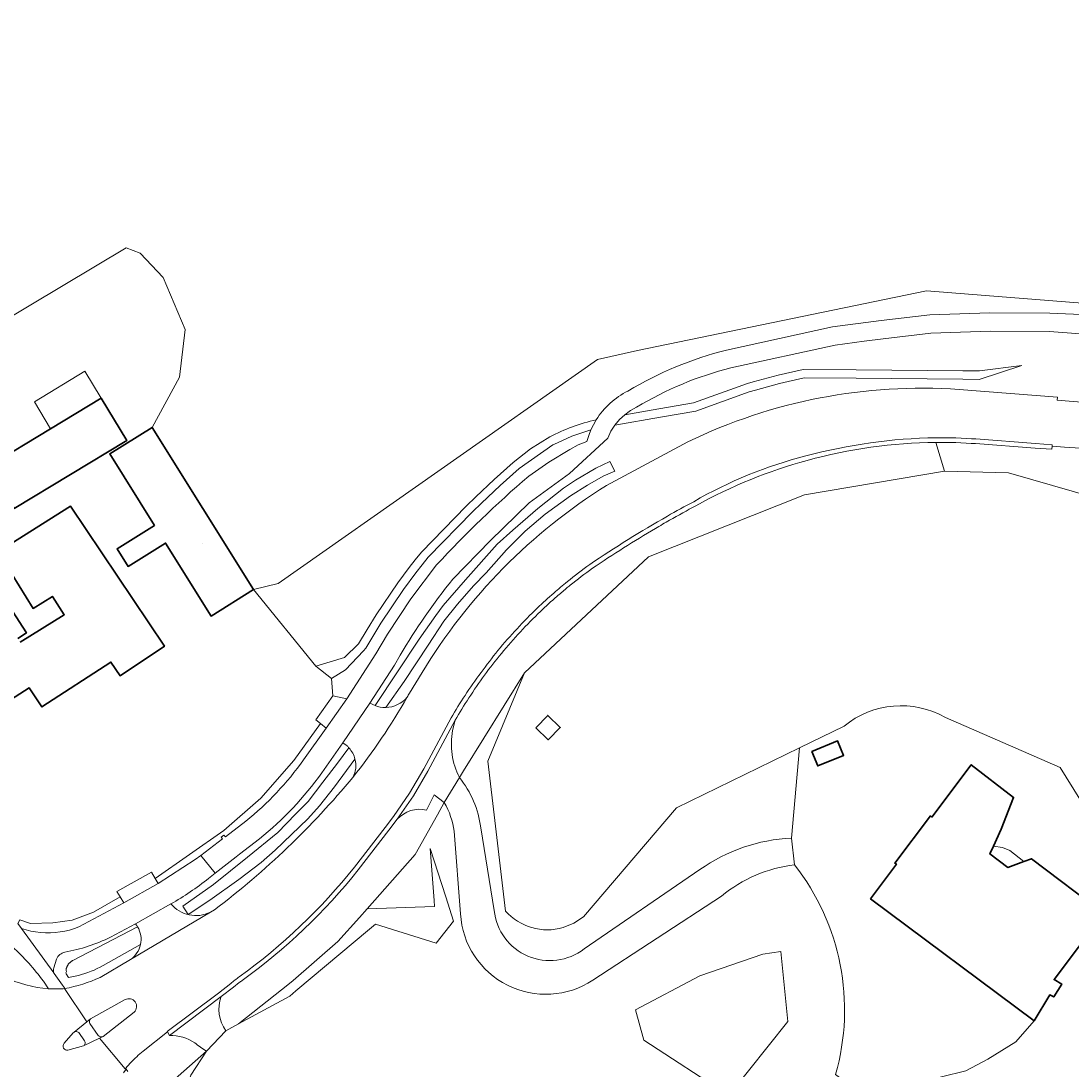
# Model space of a CAD drawing. Header units: metres. Extents: x 200176 to 205485, y 394066 to 399855.
# Tile 179 of 230: x 203987 to 204124, y 396773 to 396910. Entities that reach past the tile are written whole.
import ezdxf
from ezdxf.enums import TextEntityAlignment as Align

# ---------------------------------------------------------------- set-up
doc = ezdxf.new("R2010")
doc.units = ezdxf.units.M
for name, color, linetype, lineweight in [('B-WE-GR-BOS_LOOF-GV', 40, 'Continuous', 13), ('B-WE-GR-BOS_NAALD-GV', 40, 'Continuous', 13), ('B-WE-GR-GRAS-GV', 60, 'Continuous', 13), ('B-WE-GR-HAAG-GV', 90, 'Continuous', 13), ('B-WE-GW-TALUD_KRUIN-G', 90, 'Continuous', 18), ('B-WE-IE-TERREINAFSCHEIDING_KUNSTMATIG_HEKWERK-G', 20, 'IE-TERREINAFSCHEIDING-KUNSTMATIG', 18), ('B-WE-OG-BEBOUWING-GV', 7, 'Continuous', 35), ('B-WE-OG-BEBOUWING-T18', 10, 'Continuous', 18), ('B-WE-OG-BEBOUWING_LUIFEL-GV', 7, 'Continuous', 18), ('B-WE-OG-BEBOUWING_SCHUUR-GV', 7, 'Continuous', 35), ('B-WE-OG-TERREIN_CULTUURSCHEIDING-GV', 7, 'Continuous', 18), ('B-WE-OG-TERREIN_ERF-GV', 7, 'Continuous', 18), ('B-WE-OG-WEG-GV', 7, 'Continuous', 18), ('B-WE-VH-GOOT-G', 170, 'Continuous', 18), ('B-WE-VH-ONVERHARD-GV', 252, 'Continuous', 18), ('B-WE-VH-VERHARDING_ASFALT-GV', 252, 'Continuous', 18), ('B-WE-VH-VERHARDING_BETON-GV', 252, 'Continuous', 18), ('B-WE-VH-VERHARDING_BETONSTRAATSTEEN-GV', 252, 'Continuous', 18), ('B-WE-VH-VERHARDING_FUNDERING_ZAND-GV', 7, 'Continuous', 18), ('B-WE-VH-VERHARDING_TEGEL-GV', 252, 'Continuous', 18)]:
    doc.layers.add(name, color=color, linetype=linetype, lineweight=lineweight)
doc.styles.add('NLCS-ISO-M20-T18', font='NLCS-ISO.ttf', dxfattribs={"height": 0.036})
doc.linetypes.add('IE-TERREINAFSCHEIDING-KUNSTMATIG', pattern='A,4,[82,NLCS.shx,S=0.75,R=90,X=0,Y=0],4,-2', length=10)

msp = doc.modelspace()

# ---------------------------------------------------------------- linework, layer by layer
at = {"layer": 'B-WE-GR-BOS_LOOF-GV', "flags": 128}
for points in [[(204107.054, 396850.94), (204088.814, 396847.826), (204068.547, 396839.797), (204052.388, 396824.685), (204047.63, 396813.194), (204048.629, 396804.715), (204049.928, 396793.68)], [(204169.736, 396826.156), (204146.977, 396838.561), (204129.394, 396846.689), (204115.355, 396850.7), (204107.054, 396850.94)], [(204107.162, 396818.878), (204122.096, 396812.364), (204129.966, 396799.65), (204127.79, 396793.368), (204121.292, 396784.759), (204122.304, 396784.187), (204121.267, 396782.5), (204120.767, 396782.773), (204118.714, 396779.414), (204116.315, 396776.68), (204112.699, 396774.424), (204109.802, 396772.911)], [(204057.416, 396791.525), (204058.82, 396792.089), (204060.078, 396792.93), (204072.165, 396807.134), (204088.194, 396814.924), (204093.98, 396817.736)], [(204041.969, 396807.792), (204041.067, 396806.197), (204038.172, 396801.028), (204031.916, 396793.98), (204040.708, 396794.282), (204040.65, 396795.07), (204040.154, 396801.839), (204042.159, 396795.55), (204043.18, 396792.348), (204040.91, 396789.498), (204033.03, 396791.984), (204032.222, 396791.307), (204022.659, 396783.285), (204021.862, 396782.616), (204015.188, 396779.004), (204013.566, 396778.109), (204011.034, 396775.45), (204009.014, 396772.344)], [(204044.081, 396793.328), (204043.237, 396804.059)], [(204078.044, 396795.629), (204061.282, 396784.681)]]:
    msp.add_lwpolyline(points, dxfattribs=at)
at = {"layer": 'B-WE-GR-BOS_LOOF-GV'}
for points in [[(204093.98, 396817.736, -0.3114872), (204107.162, 396818.878)], [(204043.237, 396804.059, 0.1045166), (204041.969, 396807.792)], [(204087.537, 396799.702, 0.1440193), (204078.044, 396795.629)], [(204092.881, 396772.424, 0.2394349), (204087.537, 396799.702)], [(204061.282, 396784.681, -0.5782951), (204044.081, 396793.328)], [(204049.928, 396793.68, 0.2875402), (204057.416, 396791.525)]]:
    msp.add_lwpolyline(points, format="xyb", dxfattribs=at)
at = {"layer": 'B-WE-GR-BOS_LOOF-GV', "flags": 128}
msp.add_lwpolyline([(204075.209, 396785.249), (204083.419, 396788.086), (204085.736, 396788.417), (204086.667, 396779.29), (204078.986, 396769.682), (204067.921, 396776.872), (204066.864, 396780.808)], close=True, dxfattribs=at)
at = {"layer": 'B-WE-GR-BOS_NAALD-GV', "flags": 128}
msp.add_lwpolyline([(203962.885, 396857.482), (204000.591, 396879.992), (204002.415, 396879.307), (204005.377, 396876.114), (204008.266, 396869.349), (204007.54, 396863.151), (204003.967, 396856.629), (204017.17, 396835.517), (204020.337, 396836.329), (204061.895, 396865.477), (204067.093, 396866.638), (204104.7, 396874.413), (204166.607, 396869.495), (204172.759, 396870.378), (204208.027, 396876.366), (204247.678, 396899.785), (204270.139, 396924.768)], dxfattribs=at)
at = {"layer": 'B-WE-GR-GRAS-GV', "flags": 128}
for points in [[(204040.154, 396801.839), (204040.65, 396795.07), (204040.708, 396794.282), (204031.916, 396793.98), (204030.921, 396792.859), (204028.126, 396789.71), (204022.323, 396784.64), (204021.841, 396784.259), (204015.188, 396779.004), (204021.862, 396782.616), (204022.659, 396783.285), (204032.222, 396791.307), (204033.03, 396791.984), (204040.91, 396789.498), (204043.18, 396792.348), (204042.159, 396795.55)], [(204075.209, 396785.249), (204066.864, 396780.808), (204067.921, 396776.872), (204078.986, 396769.682), (204086.667, 396779.29), (204085.736, 396788.417), (204083.419, 396788.086)]]:
    msp.add_lwpolyline(points, close=True, dxfattribs=at)
at = {"layer": 'B-WE-GR-HAAG-GV', "flags": 128}
for points in [[(204034.346, 396820.178), (204036.74, 396823.548), (204039.884, 396828.282), (204041.923, 396831.427), (204043.685, 396833.604), (204045.758, 396836.023), (204047.417, 396837.681), (204050.043, 396840.687), (204052.497, 396843.106), (204055.088, 396845.318), (204058.371, 396847.737), (204060.582, 396849.119), (204062.656, 396850.259), (204064.141, 396850.916), (204063.485, 396852.194), (204061.688, 396851.296), (204059.027, 396849.741), (204057.472, 396848.704), (204054.155, 396846.078), (204050.907, 396843.244), (204048.868, 396841.413), (204044.722, 396836.783), (204041.819, 396833.431), (204040.852, 396832.152), (204038.709, 396829.077), (204032.958, 396820.416)], [(204029.571, 396814.918), (204028.084, 396812.94), (204026.166, 396810.452), (204024.266, 396807.93), (204022.607, 396806.271), (204020.326, 396803.921), (204016.387, 396800.708), (204011.947, 396797.149), (204007.938, 396794.332), (204008.63, 396793.244)], [(204008.63, 396793.244), (204011.463, 396795.093), (204015.229, 396797.805), (204018.167, 396800.017), (204019.946, 396801.623), (204024.231, 396805.701), (204025.751, 396807.394), (204027.686, 396809.847), (204030.351, 396813.457)], [(204002.076, 396791.627), (203993.658, 396787.258), (203993.607, 396787.232), (203993.558, 396787.205), (203993.51, 396787.175), (203993.462, 396787.144), (203993.416, 396787.111), (203993.371, 396787.077), (203993.327, 396787.041), (203993.284, 396787.004), (203993.243, 396786.965), (203993.203, 396786.925), (203993.165, 396786.884), (203993.128, 396786.841), (203993.092, 396786.797), (203993.058, 396786.751), (203993.026, 396786.705), (203992.995, 396786.657), (203992.966, 396786.609), (203992.938, 396786.559), (203992.913, 396786.509), (203992.889, 396786.457), (203992.866, 396786.405), (203992.846, 396786.352), (203992.828, 396786.299), (203992.811, 396786.245), (203992.796, 396786.19), (203992.783, 396786.135), (203992.772, 396786.079), (203992.763, 396786.023), (203992.756, 396785.967), (203992.81, 396785.802), (203992.755, 396785.628), (203992.761, 396785.572), (203992.77, 396785.516), (203993.1, 396785.042), (203993.527, 396785.115), (203993.952, 396785.202), (203994.374, 396785.303), (203994.792, 396785.417), (203995.207, 396785.545), (203995.617, 396785.687), (203996.022, 396785.841), (203996.422, 396786.009), (203996.816, 396786.19), (203997.204, 396786.383), (203997.586, 396786.589), (204002.45, 396789.318)]]:
    msp.add_lwpolyline(points, dxfattribs=at)
at = {"layer": 'B-WE-GR-HAAG-GV'}
for points in [[(204032.958, 396820.416, 0.0971458), (204034.346, 396820.178)], [(204030.351, 396813.457, 0.1238858), (204029.571, 396814.918)], [(204002.45, 396789.318, 0.1908142), (204002.076, 396791.627)]]:
    msp.add_lwpolyline(points, format="xyb", dxfattribs=at)
at = {"layer": 'B-WE-GW-TALUD_KRUIN-G', "flags": 128}
for points in [[(204064.176, 396856.935), (204070.088, 396857.961), (204074.678, 396858.757), (204081.628, 396861.243), (204082.447, 396861.489), (204085.597, 396862.344), (204088.779, 396863.069), (204095.563, 396863.01), (204109.427, 396862.889), (204111.572, 396862.87), (204117.103, 396864.658)], [(204027.306, 396823.941), (204029.12, 396825.075), (204031.445, 396827.547), (204031.775, 396827.898), (204033.725, 396831.153), (204036.672, 396835.536), (204038.285, 396837.718), (204039.072, 396838.733), (204039.873, 396839.737), (204045.646, 396845.655), (204046.813, 396846.78), (204049.241, 396849.05), (204051.716, 396851.269), (204056.085, 396854.342), (204056.203, 396854.405), (204058.573, 396855.496), (204061.052, 396856.308)], [(204015.188, 396779.004), (204021.862, 396782.616), (204022.659, 396783.285), (204032.222, 396791.307), (204033.03, 396791.984), (204040.91, 396789.498), (204043.18, 396792.348), (204042.159, 396795.55), (204040.154, 396801.839)]]:
    msp.add_lwpolyline(points, dxfattribs=at)
at = {"layer": 'B-WE-IE-TERREINAFSCHEIDING_KUNSTMATIG_HEKWERK-G', "flags": 128}
for points in [[(204208.027, 396876.366), (204172.759, 396870.378), (204166.607, 396869.495), (204104.7, 396874.413), (204067.093, 396866.638)], [(204067.093, 396866.638), (204061.895, 396865.477), (204020.337, 396836.329)], [(204052.388, 396824.685), (204068.547, 396839.797)], [(204052.388, 396824.685), (204044.454, 396811.917)], [(204004.35, 396797.911), (204013.276, 396804.171), (204018.086, 396808.366), (204022.415, 396813.258), (204025.868, 396818.071)], [(204043.936, 396811.068), (204041.969, 396807.792)], [(204043.936, 396811.068), (204044.454, 396811.917)], [(204041.067, 396806.197), (204041.969, 396807.792)], [(204031.916, 396793.98), (204038.172, 396801.028), (204041.067, 396806.197)], [(204030.921, 396792.859), (204031.916, 396793.98)], [(204021.841, 396784.259), (204022.323, 396784.64), (204028.126, 396789.71), (204030.921, 396792.859)], [(204015.188, 396779.004), (204021.841, 396784.259)]]:
    msp.add_lwpolyline(points, dxfattribs=at)
at = {"layer": 'B-WE-OG-BEBOUWING-GV', "flags": 128}
for points in [[(203997.339, 396860.413), (203990.759, 396856.443), (203982.681, 396851.57), (203985.991, 396846.084), (204000.649, 396854.927)], [(204004.264, 396843.875), (203999.406, 396840.837), (204000.847, 396838.534), (204005.704, 396841.573), (204011.652, 396832.066), (204017.17, 396835.517), (204003.967, 396856.629), (203998.44, 396853.184)], [(204089.788, 396814.439), (204090.552, 396812.572), (204093.909, 396813.946), (204093.145, 396815.814)], [(204097.411, 396795.292), (204118.714, 396779.414), (204120.767, 396782.773), (204121.267, 396782.5), (204122.304, 396784.187), (204121.292, 396784.759), (204127.79, 396793.368), (204118.349, 396800.494), (204117.358, 396800.128), (204115.288, 396799.365), (204112.96, 396801.122), (204113.424, 396802.143), (204114.426, 396804.35), (204116.032, 396808.474), (204110.534, 396812.716), (204105.418, 396805.915), (204105.219, 396806.065), (204100.58, 396799.934), (204100.78, 396799.783)]]:
    msp.add_lwpolyline(points, close=True, dxfattribs=at)
for points in [[(203983.523, 396819.901), (203987.965, 396822.73), (203989.632, 396820.25), (203998.602, 396826.083), (203999.802, 396824.299), (204005.558, 396828.171), (203993.332, 396846.351), (203983.879, 396840.419), (203988.492, 396833.066), (203990.989, 396834.634), (203992.535, 396832.238), (203986.807, 396828.653)], [(203986.473, 396829.173), (203987.604, 396829.896), (203984.472, 396834.778)]]:
    msp.add_lwpolyline(points, dxfattribs=at)
at = {"layer": 'B-WE-OG-BEBOUWING_LUIFEL-GV', "flags": 128}
for points in [[(203990.759, 396856.443), (203997.339, 396860.413), (203995.219, 396863.926), (203988.652, 396859.936)], [(204055.424, 396819.147), (204053.867, 396817.527), (204055.489, 396815.967), (204057.046, 396817.587)], [(204113.424, 396802.143), (204112.96, 396801.122), (204115.288, 396799.365), (204117.358, 396800.128), (204115.549, 396801.559), (204114.587, 396801.948)]]:
    msp.add_lwpolyline(points, close=True, dxfattribs=at)
at = {"layer": 'B-WE-OG-BEBOUWING_SCHUUR-GV', "flags": 128}
msp.add_lwpolyline([(204053.867, 396817.527), (204055.489, 396815.967), (204057.046, 396817.587), (204055.424, 396819.147)], close=True, dxfattribs=at)
at = {"layer": 'B-WE-OG-TERREIN_CULTUURSCHEIDING-GV', "flags": 128}
for points in [[(204046.054, 396847.574), (204044.807, 396846.372), (204038.991, 396840.403), (204038.192, 396839.401), (204037.407, 396838.388), (204035.926, 396836.39), (204033.093, 396832.211), (204031.933, 396830.341), (204030.819, 396828.443), (204028.978, 396826.685), (204025.255, 396825.567), (204027.306, 396823.941), (204029.12, 396825.075), (204031.445, 396827.547), (204031.775, 396827.898), (204033.725, 396831.153), (204036.672, 396835.536), (204038.285, 396837.718), (204039.072, 396838.733), (204039.873, 396839.737), (204045.646, 396845.655), (204046.813, 396846.78), (204049.241, 396849.05), (204051.716, 396851.269), (204056.085, 396854.342), (204056.203, 396854.405), (204058.573, 396855.496), (204061.052, 396856.308), (204061.371, 396856.969), (204061.736, 396857.605)], [(204055.686, 396855.377), (204053.201, 396853.852), (204050.922, 396852.034), (204048.465, 396849.829), (204046.054, 396847.574)], [(204049.928, 396793.68), (204048.629, 396804.715), (204047.63, 396813.194), (204052.388, 396824.685), (204044.454, 396811.917), (204043.936, 396811.068)], [(204087.122, 396803.177), (204088.194, 396814.924), (204072.165, 396807.134), (204060.078, 396792.93), (204058.82, 396792.089), (204057.416, 396791.525)], [(204046.706, 396804.525), (204048.475, 396793.748)], [(204060.155, 396788.77), (204075.225, 396799.078)], [(203990.49, 396783.576), (203989.812, 396784.55)]]:
    msp.add_lwpolyline(points, dxfattribs=at)
at = {"layer": 'B-WE-OG-TERREIN_CULTUURSCHEIDING-GV'}
for points in [[(204061.736, 396857.605, 0.0687267), (204055.686, 396855.377)], [(204043.936, 396811.068, -0.1393254), (204046.706, 396804.525)], [(204075.225, 396799.078, -0.1426491), (204087.122, 396803.177)], [(204048.475, 396793.748, 0.5897581), (204060.155, 396788.77)], [(204057.416, 396791.525, -0.2875402), (204049.928, 396793.68)], [(203979.989, 396788.658, 0.1920232), (203990.49, 396783.576)], [(203989.812, 396784.55, 0.0518823), (203985.79, 396789.01)]]:
    msp.add_lwpolyline(points, format="xyb", dxfattribs=at)
at = {"layer": 'B-WE-OG-TERREIN_ERF-GV', "flags": 128}
for points in [[(203986.751, 396792.555), (203988.141, 396792.071), (203991.04, 396792.132), (203993.566, 396792.515), (203996.316, 396793.521), (203999.782, 396795.548), (203999.347, 396796.232), (204003.861, 396798.722), (204004.35, 396797.911), (204013.276, 396804.171), (204018.086, 396808.366), (204022.415, 396813.258), (204025.868, 396818.071), (204025.247, 396818.56), (204027.468, 396821.702), (204027.306, 396823.941), (204025.255, 396825.567), (204017.17, 396835.517), (204011.652, 396832.066), (204005.704, 396841.573), (204000.847, 396838.534), (203999.406, 396840.837), (204004.264, 396843.875), (203998.44, 396853.184), (204003.967, 396856.629), (204007.54, 396863.151), (204008.266, 396869.349), (204005.377, 396876.114), (204002.415, 396879.307), (204000.591, 396879.992), (203962.885, 396857.482)], [(203986.807, 396828.653), (203992.535, 396832.238), (203990.989, 396834.634), (203988.492, 396833.066), (203983.879, 396840.419), (203993.332, 396846.351), (204005.558, 396828.171), (203999.802, 396824.299), (203998.602, 396826.083), (203989.632, 396820.25), (203987.965, 396822.73), (203983.523, 396819.901)], [(203984.472, 396834.778), (203987.604, 396829.896), (203986.473, 396829.173)], [(204092.881, 396772.424), (204095.696, 396770.29), (204100.34, 396770.551), (204109.802, 396772.911), (204112.699, 396774.424), (204116.315, 396776.68), (204118.714, 396779.414), (204097.411, 396795.292), (204100.78, 396799.783), (204100.58, 396799.934), (204105.219, 396806.065), (204105.418, 396805.915), (204110.534, 396812.716), (204116.032, 396808.474), (204114.426, 396804.35), (204113.424, 396802.143), (204112.96, 396801.122), (204115.288, 396799.365), (204117.358, 396800.128), (204118.349, 396800.494), (204127.79, 396793.368), (204129.966, 396799.65), (204122.096, 396812.364), (204107.162, 396818.878)], [(204093.98, 396817.736), (204088.194, 396814.924), (204087.122, 396803.177), (204087.537, 396799.702)], [(204043.936, 396811.068), (204041.969, 396807.792)], [(204048.475, 396793.748), (204046.706, 396804.525)], [(204043.237, 396804.059), (204044.081, 396793.328)], [(204087.537, 396799.702), (204087.122, 396803.177)], [(204075.225, 396799.078), (204060.155, 396788.77)], [(204061.282, 396784.681), (204078.044, 396795.629)]]:
    msp.add_lwpolyline(points, dxfattribs=at)
for points in [[(203990.759, 396856.443), (203997.339, 396860.413), (204000.649, 396854.927), (203985.991, 396846.084), (203982.681, 396851.57)], [(204089.788, 396814.439), (204093.145, 396815.814), (204093.909, 396813.946), (204090.552, 396812.572)]]:
    msp.add_lwpolyline(points, close=True, dxfattribs=at)
at = {"layer": 'B-WE-OG-TERREIN_ERF-GV'}
for points in [[(204107.162, 396818.878, 0.3114872), (204093.98, 396817.736)], [(204046.706, 396804.525, 0.1393254), (204043.936, 396811.068)], [(204041.969, 396807.792, -0.1045166), (204043.237, 396804.059)], [(204087.122, 396803.177, 0.1426491), (204075.225, 396799.078)], [(204078.044, 396795.629, -0.1440193), (204087.537, 396799.702)], [(204087.537, 396799.702, -0.2394349), (204092.881, 396772.424)], [(204044.081, 396793.328, 0.5782951), (204061.282, 396784.681)], [(204060.155, 396788.77, -0.5897581), (204048.475, 396793.748)]]:
    msp.add_lwpolyline(points, format="xyb", dxfattribs=at)
at = {"layer": 'B-WE-OG-WEG-GV', "flags": 128}
for points in [[(204247.678, 396899.785), (204208.027, 396876.366), (204172.759, 396870.378), (204166.607, 396869.495), (204104.7, 396874.413), (204067.093, 396866.638), (204061.895, 396865.477), (204020.337, 396836.329), (204017.17, 396835.517), (204025.255, 396825.567), (204028.978, 396826.685), (204030.819, 396828.443), (204031.933, 396830.341), (204033.093, 396832.211), (204035.926, 396836.39), (204037.407, 396838.388), (204038.192, 396839.401), (204038.991, 396840.403), (204044.807, 396846.372), (204046.054, 396847.574), (204048.465, 396849.829), (204050.922, 396852.034), (204053.201, 396853.852), (204055.686, 396855.377)], [(204078.673, 396866.695), (204092.493, 396869.699), (204098.82, 396870.528), (204105.152, 396871.27), (204112.954, 396871.538), (204120.76, 396871.489), (204126.89, 396871.208), (204132.993, 396870.565), (204157.484, 396868.328)], [(204177.181, 396857.873), (204174.138, 396865.647), (204172.727, 396865.522), (204168.046, 396865.295), (204162.648, 396865.542), (204157.261, 396865.963), (204132.778, 396868.202), (204120.697, 396869.104), (204112.987, 396869.152), (204105.282, 396868.888), (204099.045, 396868.154), (204096.584, 396867.832), (204092.818, 396867.338), (204079.265, 396864.387)], [(204065.442, 396858.271), (204069.9, 396859.045), (204074.372, 396859.821), (204081.42, 396862.33), (204082.137, 396862.544), (204085.387, 396863.426), (204088.672, 396864.17), (204095.573, 396864.11), (204109.437, 396863.989), (204111.582, 396863.97), (204117.103, 396864.658), (204111.572, 396862.87), (204109.427, 396862.889), (204095.563, 396863.01), (204088.779, 396863.069), (204085.597, 396862.344), (204082.447, 396861.489), (204081.628, 396861.243), (204074.678, 396858.757), (204070.088, 396857.961), (204064.176, 396856.935), (204063.651, 396856.118), (204063.235, 396855.24), (204058.262, 396850.632), (204053.022, 396846.803), (204047.978, 396841.908), (204043.077, 396836.868)], [(204108.945, 396861.572), (204121.755, 396860.578), (204121.722, 396860.17), (204126.409, 396859.755), (204146.405, 396858.299)], [(204066.993, 396859.259), (204066.187, 396858.813), (204065.442, 396858.271)], [(204052.95, 396850.276), (204055.578, 396852.077), (204058.29, 396853.747), (204059.374, 396854.353), (204060.529, 396854.808), (204060.762, 396855.568), (204061.052, 396856.308), (204058.573, 396855.496), (204056.203, 396854.405), (204056.085, 396854.342), (204051.716, 396851.269), (204049.241, 396849.05), (204046.813, 396846.78), (204045.646, 396845.655), (204039.873, 396839.737), (204039.072, 396838.733), (204038.285, 396837.718)], [(204043.936, 396811.068), (204044.454, 396811.917), (204052.388, 396824.685), (204068.547, 396839.797), (204088.814, 396847.826), (204107.054, 396850.94), (204105.928, 396854.669)], [(204063.074, 396849.061), (204073.651, 396854.751)], [(204036.218, 396826.984), (204035.472, 396825.701), (204032.263, 396820.757), (204032.956, 396820.417), (204032.958, 396820.416), (204038.709, 396829.077), (204040.852, 396832.152), (204041.819, 396833.431), (204044.722, 396836.783), (204048.868, 396841.413), (204050.907, 396843.244), (204054.155, 396846.078), (204057.472, 396848.704), (204059.027, 396849.741), (204061.688, 396851.296), (204063.485, 396852.194), (204064.141, 396850.916), (204062.656, 396850.259), (204060.582, 396849.119), (204058.371, 396847.737), (204055.088, 396845.318), (204052.497, 396843.106), (204050.043, 396840.687), (204047.417, 396837.681), (204045.758, 396836.023), (204043.685, 396833.604), (204041.923, 396831.427), (204039.884, 396828.282), (204036.74, 396823.548), (204034.346, 396820.178)], [(204038.285, 396837.718), (204036.672, 396835.536), (204033.725, 396831.153), (204031.775, 396827.898), (204031.445, 396827.547), (204029.12, 396825.075), (204027.306, 396823.941), (204027.468, 396821.702), (204029.295, 396821.28), (204033.077, 396827.154), (204034.591, 396829.705), (204037.638, 396834.313), (204040.972, 396838.718)], [(204037.436, 396822.043), (204039.08, 396824.724)], [(204023.653, 396813.351), (204026.608, 396817.489), (204025.868, 396818.071), (204022.415, 396813.258), (204018.086, 396808.366), (204013.276, 396804.171), (204004.35, 396797.911), (204004.726, 396797.286), (204009.568, 396800.379), (204010.29, 396800.923), (204013.133, 396803.063), (204012.95, 396803.301), (204013.306, 396803.576), (204013.489, 396803.338), (204016.141, 396805.387)], [(204043.367, 396818.507), (204043.057, 396817.165)], [(204029.323, 396815.166), (204028.752, 396815.576), (204026.026, 396811.664)], [(204030.351, 396813.457), (204027.686, 396809.847), (204025.751, 396807.394), (204024.231, 396805.701), (204019.946, 396801.623), (204018.167, 396800.017), (204015.229, 396797.805), (204011.463, 396795.093), (204008.63, 396793.244), (204007.938, 396794.332), (204011.947, 396797.149), (204016.387, 396800.708), (204020.326, 396803.921), (204022.607, 396806.271), (204024.266, 396807.93), (204026.166, 396810.452), (204028.084, 396812.94), (204029.571, 396814.918)], [(204013.566, 396778.109), (204015.188, 396779.004), (204021.841, 396784.259), (204022.323, 396784.64), (204028.126, 396789.71), (204030.921, 396792.859), (204031.916, 396793.98), (204038.172, 396801.028), (204041.067, 396806.197), (204041.969, 396807.792), (204040.643, 396808.798), (204039.647, 396806.832)], [(204035.85, 396805.638), (204034.752, 396804.204), (204030.782, 396799.036)], [(204017.921, 396803.083), (204015.319, 396801.075), (204014.884, 396800.739), (204012.163, 396798.599), (204011.312, 396797.93)], [(204011.533, 396793.536), (204012.074, 396793.856)], [(204001.817, 396791.998), (203998.54, 396790.297)], [(204002.45, 396789.318), (203997.586, 396786.589), (203997.204, 396786.383), (203996.816, 396786.19), (203996.422, 396786.009), (203996.022, 396785.841), (203995.617, 396785.687), (203995.207, 396785.545), (203994.792, 396785.417), (203994.374, 396785.303), (203993.952, 396785.202), (203993.527, 396785.115), (203993.1, 396785.042), (203992.77, 396785.516), (203992.761, 396785.572), (203992.755, 396785.628), (203992.81, 396785.802), (203992.756, 396785.967), (203992.763, 396786.023), (203992.772, 396786.079), (203992.783, 396786.135), (203992.796, 396786.19), (203992.811, 396786.245), (203992.828, 396786.299), (203992.846, 396786.352), (203992.866, 396786.405), (203992.889, 396786.457), (203992.913, 396786.509), (203992.938, 396786.559), (203992.966, 396786.609), (203992.995, 396786.657), (203993.026, 396786.705), (203993.058, 396786.751), (203993.092, 396786.797), (203993.128, 396786.841), (203993.165, 396786.884), (203993.203, 396786.925), (203993.243, 396786.965), (203993.284, 396787.004), (203993.327, 396787.041), (203993.371, 396787.077), (203993.416, 396787.111), (203993.462, 396787.144), (203993.51, 396787.175), (203993.558, 396787.205), (203993.607, 396787.232), (203993.658, 396787.258), (204002.076, 396791.627)], [(203991.53, 396787.424), (203991.169, 396786.304)], [(203997.197, 396785.042), (204001.152, 396787.385)], [(203991.225, 396785.551), (203992.311, 396784.051), (203992.558, 396783.71), (203992.566, 396783.59)], [(204015.296, 396784.373), (204014.553, 396783.794), (204012.949, 396782.545)], [(204006.23, 396777.487), (204005.969, 396777.956), (204002.804, 396775.466)], [(204003.272, 396768.595), (204011.034, 396775.45)], [(204006.182, 396763.006), (204009.26, 396759.055), (204030.6, 396730.222), (204030.661, 396730.265), (204008.003, 396762.045), (204007.118, 396764.058), (204007.826, 396769.163), (204009.014, 396772.344), (204011.034, 396775.45), (204003.272, 396768.595)], [(204001.139, 396773.921), (204000.473, 396773.162), (204000.571, 396773.093), (204000.78, 396772.816)]]:
    msp.add_lwpolyline(points, dxfattribs=at)
at = {"layer": 'B-WE-OG-WEG-GV'}
for points in [[(204065.858, 396861.357, -0.0719732), (204078.673, 396866.695)], [(204079.265, 396864.387, 0.0725258), (204066.993, 396859.259)], [(204073.651, 396854.751, -0.1300175), (204108.945, 396861.572)], [(204061.736, 396857.605, -0.1386884), (204065.858, 396861.357)], [(204055.686, 396855.377, -0.0687267), (204061.736, 396857.605)], [(204105.928, 396854.669, 0.0644756), (204089.184, 396852.327)], [(204089.184, 396852.327, 0.0595838), (204074.706, 396846.431)], [(204040.972, 396838.718, -0.0296579), (204052.95, 396850.276)], [(204039.08, 396824.724, -0.1177089), (204063.074, 396849.061)], [(204074.706, 396846.431, 0.0063978), (204071.29, 396844.544)], [(204071.29, 396844.544, 0.0034708), (204069.439, 396843.472)], [(204069.439, 396843.472, 0.0161049), (204061.241, 396838.285)], [(204061.241, 396838.285, 0.0144439), (204058.357, 396836.086)], [(204043.077, 396836.868, 0.0357634), (204036.218, 396826.984)], [(204057.839, 396835.662, 0.00633), (204056.609, 396834.618)], [(204058.357, 396836.086, 0.0027316), (204057.839, 396835.662)], [(204056.609, 396834.618, 0.0114433), (204054.485, 396832.679)], [(204054.485, 396832.679, 0.0297323), (204049.41, 396827.215)], [(204049.41, 396827.215, 0.028705), (204045.169, 396821.416)], [(204037.142, 396821.52, 0.0024503), (204037.436, 396822.043)], [(204034.346, 396820.178, 0.2194785), (204037.142, 396821.52)], [(204045.169, 396821.416, 0.0141627), (204043.367, 396818.507)], [(204043.057, 396817.165, 0.1682367), (204043.936, 396811.068)], [(204029.571, 396814.918, 0.0282299), (204029.323, 396815.166)], [(204016.141, 396805.387, 0.0692698), (204023.653, 396813.351)], [(204030.079, 396811.084, 0.1903425), (204030.351, 396813.457)], [(204012.074, 396793.856, 0.0580384), (204030.079, 396811.084)], [(204026.026, 396811.664, -0.0695209), (204017.921, 396803.083)], [(204039.647, 396806.832, 0.2699124), (204035.85, 396805.638)], [(204030.782, 396799.036, -0.0668818), (204015.657, 396784.634)], [(204011.312, 396797.93, -0.0403059), (204006.401, 396794.617)], [(204006.401, 396794.617, 0.3476609), (204011.533, 396793.536)], [(204002.076, 396791.627, 0.034945), (204001.817, 396791.998)], [(203998.54, 396790.297, -0.0744099), (203992.623, 396788.346)], [(204001.152, 396787.385, 0.1898838), (204002.45, 396789.318)], [(203992.623, 396788.346, 0.2424105), (203991.53, 396787.424)], [(203991.169, 396786.304, 0.1775612), (203991.166, 396785.645)], [(203991.166, 396785.645, 0.0324755), (203991.225, 396785.551)], [(203992.566, 396783.59, 0.0619168), (203997.197, 396785.042)], [(204015.657, 396784.634, -0.0025202), (204015.296, 396784.373)], [(204012.949, 396782.545, 0.2626228), (204013.566, 396778.109)], [(204009.496, 396776.53, 0.1526032), (204006.23, 396777.487)], [(204011.034, 396775.45, -0.0222796), (204009.496, 396776.53)], [(204002.804, 396775.466, 0.0279056), (204001.139, 396773.921)]]:
    msp.add_lwpolyline(points, format="xyb", dxfattribs=at)
at = {"layer": 'B-WE-OG-WEG-GV', "flags": 128}
msp.add_lwpolyline([(204069.9, 396859.045), (204065.442, 396858.271), (204064.768, 396857.642), (204064.176, 396856.935), (204070.088, 396857.961), (204074.678, 396858.757), (204081.628, 396861.243), (204082.447, 396861.489), (204085.597, 396862.344), (204088.779, 396863.069), (204095.563, 396863.01), (204109.427, 396862.889), (204111.572, 396862.87), (204117.103, 396864.658), (204111.582, 396863.97), (204109.437, 396863.989), (204095.573, 396864.11), (204088.672, 396864.17), (204085.387, 396863.426), (204082.137, 396862.544), (204081.42, 396862.33), (204074.372, 396859.821)], close=True, dxfattribs=at)
at = {"layer": 'B-WE-VH-GOOT-G'}
for points in [[(204108.945, 396861.572, 0.1300175), (204073.651, 396854.751)], [(204063.074, 396849.061, 0.1177089), (204039.08, 396824.724)], [(204058.357, 396836.086, 0.0027316), (204057.839, 396835.662)], [(204037.142, 396821.52, 0.0024503), (204037.436, 396822.043)], [(204030.079, 396811.084, 0.0398165), (204037.142, 396821.52)], [(204012.074, 396793.856, 0.0580384), (204030.079, 396811.084)]]:
    msp.add_lwpolyline(points, format="xyb", dxfattribs=at)
at = {"layer": 'B-WE-VH-GOOT-G', "flags": 128}
for points in [[(204121.755, 396860.578), (204108.945, 396861.572)], [(204063.074, 396849.061), (204073.651, 396854.751)], [(204037.436, 396822.043), (204039.08, 396824.724)], [(204001.152, 396787.385), (204011.533, 396793.536)], [(204011.533, 396793.536), (204012.074, 396793.856)]]:
    msp.add_lwpolyline(points, dxfattribs=at)
at = {"layer": 'B-WE-VH-ONVERHARD-GV', "flags": 128}
for points in [[(204000.449, 396782.157), (203995.957, 396779.649)], [(203997.6, 396777.354), (204001.614, 396780.518)], [(203995.856, 396779.03), (203996.93, 396777.493)]]:
    msp.add_lwpolyline(points, dxfattribs=at)
at = {"layer": 'B-WE-VH-ONVERHARD-GV'}
for points in [[(204001.614, 396780.518, 0.8865763), (204000.449, 396782.157)], [(203995.957, 396779.649, 0.3148148), (203995.856, 396779.03)], [(203996.93, 396777.493, 0.3121306), (203997.6, 396777.354)]]:
    msp.add_lwpolyline(points, format="xyb", dxfattribs=at)
at = {"layer": 'B-WE-VH-VERHARDING_ASFALT-GV', "flags": 128}
for points in [[(204126.89, 396871.208), (204120.76, 396871.489), (204112.954, 396871.538), (204105.152, 396871.27), (204098.82, 396870.528), (204092.493, 396869.699), (204078.673, 396866.695)], [(204079.265, 396864.387), (204092.818, 396867.338), (204096.584, 396867.832), (204099.045, 396868.154), (204105.282, 396868.888), (204112.987, 396869.152), (204120.697, 396869.104), (204132.778, 396868.202)], [(204146.405, 396858.299), (204126.409, 396859.755), (204121.722, 396860.17), (204121.755, 396860.578), (204108.945, 396861.572)], [(204043.077, 396836.868), (204047.978, 396841.908), (204053.022, 396846.803), (204058.262, 396850.632), (204063.235, 396855.24), (204063.651, 396856.118), (204064.176, 396856.935), (204064.768, 396857.642), (204065.442, 396858.271), (204066.187, 396858.813), (204066.993, 396859.259)], [(204061.736, 396857.605), (204061.371, 396856.969), (204061.052, 396856.308)], [(204061.052, 396856.308), (204060.762, 396855.568), (204060.529, 396854.808), (204059.374, 396854.353), (204058.29, 396853.747), (204055.578, 396852.077), (204052.95, 396850.276)], [(204105.934, 396855.269), (204108.524, 396855.245), (204110.551, 396855.146), (204111.121, 396855.119), (204118.903, 396854.529), (204121.055, 396854.369), (204121.04, 396854.189), (204122.649, 396854.029), (204132.928, 396853.406), (204145.954, 396852.617)], [(204073.651, 396854.751), (204063.074, 396849.061)], [(204040.972, 396838.718), (204037.638, 396834.313), (204034.591, 396829.705), (204033.077, 396827.154), (204029.295, 396821.28), (204026.608, 396817.489), (204023.653, 396813.351)], [(204026.026, 396811.664), (204028.752, 396815.576), (204032.263, 396820.757), (204035.472, 396825.701), (204036.218, 396826.984)], [(204039.08, 396824.724), (204037.436, 396822.043)], [(204030.306, 396799.402), (204034.276, 396804.57), (204035.374, 396806.003), (204037.446, 396809.009), (204039.306, 396812.187), (204042.848, 396818.808)], [(204016.141, 396805.387), (204013.489, 396803.338), (204013.306, 396803.576), (204012.95, 396803.301), (204013.133, 396803.063), (204010.29, 396800.923), (204012.163, 396798.599), (204014.884, 396800.739), (204015.319, 396801.075), (204017.921, 396803.083)], [(204012.074, 396793.856), (204011.533, 396793.536), (204001.152, 396787.385), (203997.197, 396785.042)], [(204002.804, 396775.466), (204005.969, 396777.956), (204005.935, 396778.016), (204012.58, 396783.018), (204014.184, 396784.267)], [(203993.833, 396777.937), (203995.464, 396779.252), (203992.566, 396783.59)], [(203992.566, 396783.59), (203995.464, 396779.252), (203995.957, 396779.649), (204000.449, 396782.157)], [(204012.949, 396782.545), (204006.23, 396777.487)], [(203995.957, 396779.649), (203995.464, 396779.252), (203993.833, 396777.937)], [(204001.614, 396780.518), (203997.6, 396777.354), (203997.131, 396777.131), (204000.473, 396773.162), (204001.139, 396773.921)], [(203996.93, 396777.493), (203995.856, 396779.03)], [(203993.708, 396777.836), (203992.531, 396776.476)], [(203992.531, 396776.476), (203993.708, 396777.836)], [(204000.244, 396772.638), (204000.571, 396773.093), (204000.473, 396773.162), (203997.131, 396777.131), (203995.032, 396776.131), (203993.003, 396775.563)], [(203995.15, 396776.811), (203994.42, 396777.865)], [(203994.42, 396777.865), (203995.15, 396776.811)], [(203995.032, 396776.131), (203997.131, 396777.131), (203997.6, 396777.354)], [(204011.034, 396775.45), (204013.566, 396778.109)], [(203993.003, 396775.563), (203995.032, 396776.131)]]:
    msp.add_lwpolyline(points, dxfattribs=at)
at = {"layer": 'B-WE-VH-VERHARDING_ASFALT-GV'}
for points in [[(204078.673, 396866.695, 0.0719732), (204065.858, 396861.357)], [(204066.993, 396859.259, -0.0725258), (204079.265, 396864.387)], [(204108.945, 396861.572, 0.1300175), (204073.651, 396854.751)], [(204065.858, 396861.357, 0.1386884), (204061.736, 396857.605)], [(204089.025, 396852.906, -0.0627535), (204105.934, 396855.269)], [(204074.415, 396846.956, -0.0684641), (204089.025, 396852.906)], [(204052.95, 396850.276, 0.0296579), (204040.972, 396838.718)], [(204063.074, 396849.061, 0.1177089), (204039.08, 396824.724)], [(204070.993, 396845.065, -0.016719), (204074.415, 396846.956)], [(204060.904, 396838.781, -0.0197537), (204070.993, 396845.065)], [(204057.98, 396836.552, -0.0145774), (204060.904, 396838.781)], [(204036.218, 396826.984, -0.0357634), (204043.077, 396836.868)], [(204056.215, 396835.07, -0.0089439), (204057.98, 396836.552)], [(204054.07, 396833.113, -0.0116994), (204056.215, 396835.07)], [(204048.947, 396827.596, -0.0281916), (204054.07, 396833.113)], [(204044.668, 396821.746, -0.0194259), (204048.947, 396827.596)], [(204037.436, 396822.043, -0.0024503), (204037.142, 396821.52)], [(204037.142, 396821.52, -0.0398165), (204030.079, 396811.084)], [(204042.848, 396818.808, -0.0117154), (204044.668, 396821.746)], [(204023.653, 396813.351, -0.0692698), (204016.141, 396805.387)], [(204030.079, 396811.084, -0.0580384), (204012.074, 396793.856)], [(204017.921, 396803.083, 0.0695209), (204026.026, 396811.664)], [(204015.303, 396785.118, 0.0668206), (204030.306, 396799.402)], [(203990.49, 396783.576, -0.1920232), (203979.989, 396788.658)], [(204014.184, 396784.267, -0.0132294), (204015.303, 396785.118)], [(203997.197, 396785.042, -0.0619168), (203992.566, 396783.59)], [(203991.769, 396783.549, -0.0226774), (203990.49, 396783.576)], [(203992.566, 396783.59, -0.0138297), (203991.769, 396783.549)], [(204013.566, 396778.109, -0.2626228), (204012.949, 396782.545)], [(204000.449, 396782.157, -0.8865763), (204001.614, 396780.518)], [(203995.856, 396779.03, -0.3148148), (203995.957, 396779.649)], [(203993.833, 396777.937, 0.088438), (203993.708, 396777.836)], [(203993.708, 396777.836, -0.088438), (203993.833, 396777.937)], [(203994.218, 396777.982, 0.2051249), (203993.833, 396777.937)], [(203993.833, 396777.937, -0.2051249), (203994.218, 396777.982)], [(203994.42, 396777.865, 0.1153183), (203994.218, 396777.982)], [(203994.218, 396777.982, -0.1153183), (203994.42, 396777.865)], [(203997.6, 396777.354, -0.3121306), (203996.93, 396777.493)], [(204006.23, 396777.487, -0.1526032), (204009.496, 396776.53)], [(203992.531, 396776.476, 0.701046), (203993.003, 396775.563)], [(203993.003, 396775.563, -0.701046), (203992.531, 396776.476)], [(203995.032, 396776.131, 0.4411619), (203995.15, 396776.811)], [(203995.15, 396776.811, -0.4411619), (203995.032, 396776.131)], [(204009.496, 396776.53, 0.0222796), (204011.034, 396775.45)], [(204001.139, 396773.921, -0.0279056), (204002.804, 396775.466)]]:
    msp.add_lwpolyline(points, format="xyb", dxfattribs=at)
at = {"layer": 'B-WE-VH-VERHARDING_BETON-GV', "flags": 128}
for points in [[(203991.166, 396785.645), (203986.959, 396791.41), (203986.487, 396792.057)], [(203992.566, 396783.59), (203992.558, 396783.71), (203992.311, 396784.051), (203991.225, 396785.551)], [(203989.812, 396784.55), (203990.49, 396783.576)]]:
    msp.add_lwpolyline(points, dxfattribs=at)
at = {"layer": 'B-WE-VH-VERHARDING_BETON-GV'}
for points in [[(203985.79, 396789.01, -0.0518823), (203989.812, 396784.55)], [(203991.225, 396785.551, -0.0324755), (203991.166, 396785.645)], [(203990.49, 396783.576, 0.0226774), (203991.769, 396783.549)], [(203991.769, 396783.549, 0.0138297), (203992.566, 396783.59)]]:
    msp.add_lwpolyline(points, format="xyb", dxfattribs=at)
at = {"layer": 'B-WE-VH-VERHARDING_BETONSTRAATSTEEN-GV'}
for points in [[(204105.934, 396855.269, 0.0627535), (204089.025, 396852.906)], [(204089.184, 396852.327, -0.0644756), (204105.928, 396854.669)], [(204089.025, 396852.906, 0.0684641), (204074.415, 396846.956)], [(204074.706, 396846.431, -0.0595838), (204089.184, 396852.327)], [(204074.415, 396846.956, 0.016719), (204070.993, 396845.065)], [(204071.29, 396844.544, -0.0063978), (204074.706, 396846.431)], [(204070.993, 396845.065, 0.0197537), (204060.904, 396838.781)], [(204069.439, 396843.472, -0.0034708), (204071.29, 396844.544)], [(204061.241, 396838.285, -0.0161049), (204069.439, 396843.472)], [(204060.904, 396838.781, 0.0145774), (204057.98, 396836.552)], [(204058.357, 396836.086, -0.0144439), (204061.241, 396838.285)], [(204057.98, 396836.552, 0.0089439), (204056.215, 396835.07)], [(204056.609, 396834.618, -0.00633), (204057.839, 396835.662)], [(204057.839, 396835.662, -0.0027316), (204058.357, 396836.086)], [(204056.215, 396835.07, 0.0116994), (204054.07, 396833.113)], [(204054.485, 396832.679, -0.0114433), (204056.609, 396834.618)], [(204054.07, 396833.113, 0.0281916), (204048.947, 396827.596)], [(204049.41, 396827.215, -0.0297323), (204054.485, 396832.679)], [(204048.947, 396827.596, 0.0194259), (204044.668, 396821.746)], [(204045.169, 396821.416, -0.028705), (204049.41, 396827.215)], [(204030.079, 396811.084, 0.0398165), (204037.142, 396821.52)], [(204037.142, 396821.52, -0.2194785), (204034.346, 396820.178)], [(204044.668, 396821.746, 0.0117154), (204042.848, 396818.808)], [(204043.367, 396818.507, -0.0141627), (204045.169, 396821.416)], [(204034.346, 396820.178, -0.0971458), (204032.958, 396820.416)], [(204043.936, 396811.068, -0.1682367), (204043.057, 396817.165)], [(204029.323, 396815.166, -0.0282299), (204029.571, 396814.918)], [(204029.571, 396814.918, -0.1238858), (204030.351, 396813.457)], [(204030.351, 396813.457, -0.1903425), (204030.079, 396811.084)], [(204035.85, 396805.638, -0.2699124), (204039.647, 396806.832)], [(204030.306, 396799.402, -0.0668206), (204015.303, 396785.118)], [(204015.657, 396784.634, 0.0668818), (204030.782, 396799.036)], [(204011.533, 396793.536, -0.3476609), (204006.401, 396794.617)], [(204001.817, 396791.998, -0.034945), (204002.076, 396791.627)], [(204002.076, 396791.627, -0.1908142), (204002.45, 396789.318)], [(204002.45, 396789.318, -0.1898838), (204001.152, 396787.385)], [(204015.303, 396785.118, 0.0132294), (204014.184, 396784.267)], [(204015.296, 396784.373, 0.0025202), (204015.657, 396784.634)]]:
    msp.add_lwpolyline(points, format="xyb", dxfattribs=at)
at = {"layer": 'B-WE-VH-VERHARDING_BETONSTRAATSTEEN-GV', "flags": 128}
for points in [[(204105.928, 396854.669), (204108.507, 396854.645), (204110.522, 396854.547), (204111.084, 396854.52), (204118.858, 396853.931), (204121.006, 396853.771), (204121.04, 396854.189), (204121.055, 396854.369), (204118.903, 396854.529), (204111.121, 396855.119), (204110.551, 396855.146), (204108.524, 396855.245), (204105.934, 396855.269)], [(204032.958, 396820.416), (204032.956, 396820.417), (204032.263, 396820.757), (204028.752, 396815.576), (204029.323, 396815.166)], [(204042.848, 396818.808), (204039.306, 396812.187), (204037.446, 396809.009), (204035.374, 396806.003), (204034.276, 396804.57), (204030.306, 396799.402)], [(204030.782, 396799.036), (204034.752, 396804.204), (204035.85, 396805.638), (204037.953, 396808.687), (204039.824, 396811.884), (204043.367, 396818.507)], [(204043.057, 396817.165), (204043.367, 396818.507), (204039.824, 396811.884), (204037.953, 396808.687), (204035.85, 396805.638)], [(204039.647, 396806.832), (204040.643, 396808.798), (204041.969, 396807.792), (204043.936, 396811.068)], [(204001.152, 396787.385), (204011.533, 396793.536)], [(204006.401, 396794.617), (204001.817, 396791.998)], [(204014.184, 396784.267), (204012.58, 396783.018), (204005.935, 396778.016), (204005.969, 396777.956), (204006.23, 396777.487), (204012.949, 396782.545), (204014.553, 396783.794), (204015.296, 396784.373)]]:
    msp.add_lwpolyline(points, dxfattribs=at)
for points in [[(204029.295, 396821.28), (204027.468, 396821.702), (204025.247, 396818.56), (204025.868, 396818.071), (204026.608, 396817.489)], [(204004.726, 396797.286), (204004.35, 396797.911), (204003.861, 396798.722), (203999.347, 396796.232), (203999.782, 396795.548), (204000.29, 396794.748)], [(204000.29, 396794.748), (203999.782, 396795.548), (203996.316, 396793.521), (203993.566, 396792.515), (203991.04, 396792.132), (203988.141, 396792.071), (203986.751, 396792.555), (203986.487, 396792.057), (203986.959, 396791.41), (203987.556, 396791.229), (203988.176, 396791.079), (203988.804, 396790.967), (203989.437, 396790.89), (203990.074, 396790.852), (203990.712, 396790.85), (203990.718, 396790.85), (203991.348, 396790.885), (203991.982, 396790.958), (203992.61, 396791.068), (203993.231, 396791.214), (203993.842, 396791.396), (203994.442, 396791.613)]]:
    msp.add_lwpolyline(points, close=True, dxfattribs=at)
at = {"layer": 'B-WE-VH-VERHARDING_FUNDERING_ZAND-GV', "flags": 128}
for points in [[(204178.624, 396852.242), (204184.019, 396847.842), (204197.505, 396836.108), (204175.509, 396832.202), (204134.088, 396849.384), (204132.928, 396853.406), (204122.649, 396854.029), (204121.04, 396854.189), (204121.006, 396853.771), (204118.858, 396853.931), (204111.084, 396854.52), (204110.522, 396854.547), (204108.507, 396854.645), (204105.928, 396854.669), (204107.054, 396850.94), (204115.355, 396850.7), (204129.394, 396846.689), (204146.977, 396838.561), (204169.736, 396826.156)], [(204034.346, 396820.178), (204036.74, 396823.548), (204039.884, 396828.282), (204041.923, 396831.427), (204043.685, 396833.604), (204045.758, 396836.023), (204047.417, 396837.681), (204050.043, 396840.687), (204052.497, 396843.106), (204055.088, 396845.318), (204058.371, 396847.737), (204060.582, 396849.119), (204062.656, 396850.259), (204064.141, 396850.916), (204063.485, 396852.194), (204061.688, 396851.296), (204059.027, 396849.741), (204057.472, 396848.704), (204054.155, 396846.078), (204050.907, 396843.244), (204048.868, 396841.413), (204044.722, 396836.783), (204041.819, 396833.431), (204040.852, 396832.152), (204038.709, 396829.077), (204032.958, 396820.416)], [(204029.571, 396814.918), (204028.084, 396812.94), (204026.166, 396810.452), (204024.266, 396807.93), (204022.607, 396806.271), (204020.326, 396803.921), (204016.387, 396800.708), (204011.947, 396797.149), (204007.938, 396794.332), (204008.63, 396793.244), (204011.463, 396795.093), (204015.229, 396797.805), (204018.167, 396800.017), (204019.946, 396801.623), (204024.231, 396805.701), (204025.751, 396807.394), (204027.686, 396809.847), (204030.351, 396813.457)], [(204002.076, 396791.627), (203993.658, 396787.258), (203993.607, 396787.232), (203993.558, 396787.205), (203993.51, 396787.175), (203993.462, 396787.144), (203993.416, 396787.111), (203993.371, 396787.077), (203993.327, 396787.041), (203993.284, 396787.004), (203993.243, 396786.965), (203993.203, 396786.925), (203993.165, 396786.884), (203993.128, 396786.841), (203993.092, 396786.797), (203993.058, 396786.751), (203993.026, 396786.705), (203992.995, 396786.657), (203992.966, 396786.609), (203992.938, 396786.559), (203992.913, 396786.509), (203992.889, 396786.457), (203992.866, 396786.405), (203992.846, 396786.352), (203992.828, 396786.299), (203992.811, 396786.245), (203992.796, 396786.19), (203992.783, 396786.135), (203992.772, 396786.079), (203992.763, 396786.023), (203992.756, 396785.967), (203992.81, 396785.802), (203992.755, 396785.628), (203992.761, 396785.572), (203992.77, 396785.516), (203993.1, 396785.042), (203993.527, 396785.115), (203993.952, 396785.202), (203994.374, 396785.303), (203994.792, 396785.417), (203995.207, 396785.545), (203995.617, 396785.687), (203996.022, 396785.841), (203996.422, 396786.009), (203996.816, 396786.19), (203997.204, 396786.383), (203997.586, 396786.589), (204002.45, 396789.318)]]:
    msp.add_lwpolyline(points, dxfattribs=at)
at = {"layer": 'B-WE-VH-VERHARDING_FUNDERING_ZAND-GV'}
for points in [[(204032.958, 396820.416, 0.0971458), (204034.346, 396820.178)], [(204030.351, 396813.457, 0.1238858), (204029.571, 396814.918)], [(204002.45, 396789.318, 0.1908142), (204002.076, 396791.627)]]:
    msp.add_lwpolyline(points, format="xyb", dxfattribs=at)
at = {"layer": 'B-WE-VH-VERHARDING_TEGEL-GV', "flags": 128}
for points in [[(204011.312, 396797.93), (204012.163, 396798.599), (204010.29, 396800.923), (204009.568, 396800.379), (204004.726, 396797.286), (204000.29, 396794.748), (203994.442, 396791.613), (203993.842, 396791.396), (203993.231, 396791.214), (203992.61, 396791.068), (203991.982, 396790.958), (203991.348, 396790.885), (203990.718, 396790.85), (203990.712, 396790.85), (203990.074, 396790.852), (203989.437, 396790.89), (203988.804, 396790.967), (203988.176, 396791.079), (203987.556, 396791.229)], [(203998.54, 396790.297), (204001.817, 396791.998), (204006.401, 396794.617)], [(203987.556, 396791.229), (203986.959, 396791.41), (203991.166, 396785.645)], [(203991.169, 396786.304), (203991.53, 396787.424)]]:
    msp.add_lwpolyline(points, dxfattribs=at)
at = {"layer": 'B-WE-VH-VERHARDING_TEGEL-GV'}
for points in [[(204006.401, 396794.617, 0.0403059), (204011.312, 396797.93)], [(203992.623, 396788.346, 0.0744099), (203998.54, 396790.297)], [(203991.53, 396787.424, -0.2424105), (203992.623, 396788.346)], [(203991.166, 396785.645, -0.1775612), (203991.169, 396786.304)]]:
    msp.add_lwpolyline(points, format="xyb", dxfattribs=at)

# ---------------------------------------------------------------- texts
at = {"layer": 'B-WE-OG-BEBOUWING-T18', "style": 'NLCS-ISO-M20-T18'}
for s, rotation, p in [('5a', 32, (204010.488, 396841.468)), ('7', 323.3, (204106.599, 396793.433))]:
    msp.add_text(s, height=0.036, rotation=rotation, dxfattribs=at).set_placement(p, align=Align.MIDDLE)

doc.saveas('drawing.dxf')
